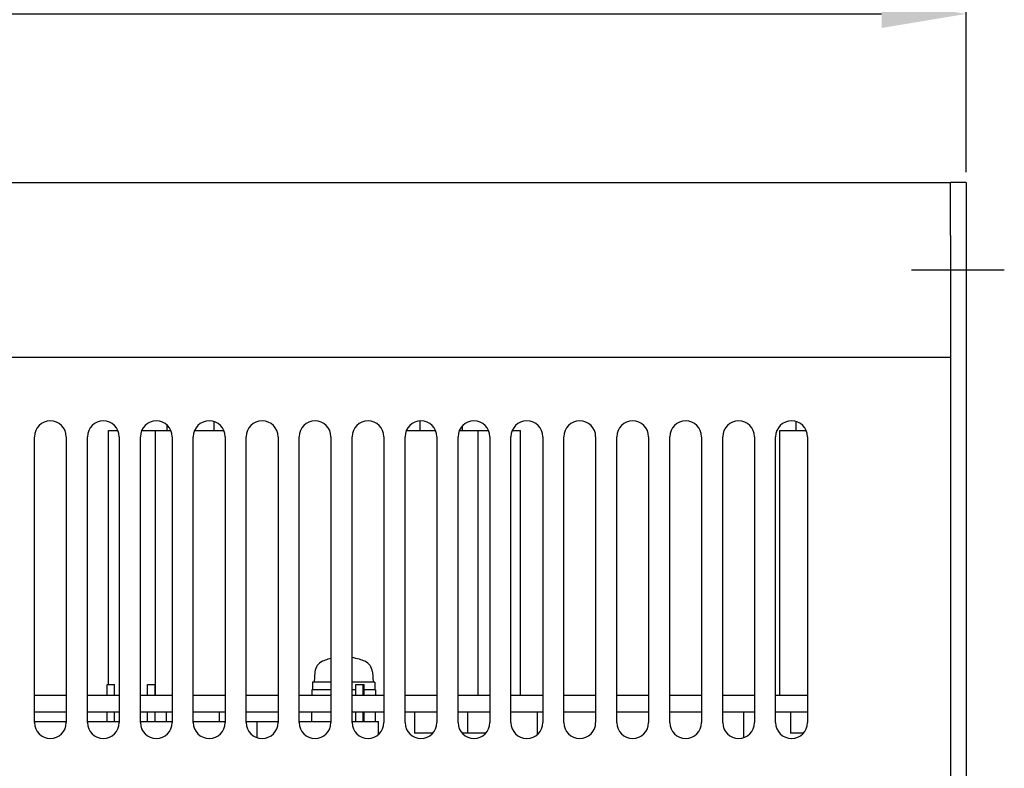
# Model space of a CAD drawing. Extents: x 12847 to 13300, y -1502 to -1025.
# Tile 13 of 42: x 13207 to 13300, y -1405 to -1334. Entities that reach past the tile are written whole.
import ezdxf

# ---------------------------------------------------------------- set-up
doc = ezdxf.new("R2010")
doc.units = 0
doc.linetypes.add('CENTER2', pattern=[28.575, 19.05, -3.175, 3.175, -3.175])
doc.layers.get('DEFPOINTS').update_dxf_attribs({"color": 8, "linetype": 'CONTINUOUS'})
doc.layers.add('2', color=2, linetype='CONTINUOUS')
doc.layers.add('CENTER', color=1, linetype='CENTER2')
doc.styles.get("Standard").update_dxf_attribs({"font": 'ARIAL.TTF'})
doc.dimstyles.new('ISO-25', dxfattribs={"dimtxt": 8, "dimasz": 8, "dimexe": 1, "dimexo": 1, "dimgap": 3, "dimtad": 1, "dimtxsty": 'STANDARD', "dimcen": 0, "dimclrd": 256, "dimclre": 256, "dimclrt": 2, "dimazin": 3, "dimtfac": 1, "dimtmove": 0, "dimatfit": 3})

# ---------------------------------------------------------------- blocks, each defined once
blk = doc.blocks.new('*D46')
at = {"layer": '2', "color": 7}
for p, q in [((13103.618, -1350.419), (13103.618, -1332.806)), ((13296.118, -1348.737), (13296.118, -1332.806)), ((13111.618, -1333.806), (13288.118, -1333.806))]:
    blk.add_line(p, q, dxfattribs=at)
for points in [[(13111.618, -1332.473), (13111.618, -1335.139), (13103.618, -1333.806)], [(13288.118, -1332.473), (13288.118, -1335.139), (13296.118, -1333.806)]]:
    blk.add_solid(points, dxfattribs=at)
at = {"layer": 'DEFPOINTS', "color": 0}
for p in [(13296.118, -1333.806), (13296.118, -1349.737), (13103.618, -1351.419)]:
    blk.add_point(p, dxfattribs=at)
at = {"layer": '2', "color": 7, "insert": (13199.868, -1326.721), "char_height": 8, "attachment_point": 5}
blk.add_mtext('192.5', dxfattribs=at)

msp = doc.modelspace()

# ---------------------------------------------------------------- linework, layer by layer
at = {"layer": '2', "color": 7}
for p, q in [((13117.618, -1349.737), (13294.618, -1349.737)), ((13294.618, -1354.737), (13294.618, -1349.737)), ((13296.118, -1349.737), (13294.618, -1349.737)), ((13296.118, -1349.737), (13296.118, -1354.737)), ((13294.618, -1354.737), (13294.618, -1459.987)), ((13296.118, -1354.737), (13296.118, -1459.987)), ((13117.618, -1366.237), (13294.618, -1366.237)), ((13225.048, -1372.3), (13225.048, -1373.137)), ((13244.518, -1372.241), (13244.518, -1373.137)), ((13280.018, -1372.292), (13280.018, -1373.137)), ((13215.118, -1373.137), (13215.993, -1373.137)), ((13215.118, -1397.137), (13215.118, -1373.137)), ((13218.244, -1373.137), (13219.548, -1373.137)), ((13219.548, -1373.137), (13220.993, -1373.137)), ((13219.548, -1398.137), (13219.548, -1373.137)), ((13220.618, -1372.619), (13220.618, -1373.137)), ((13223.244, -1373.137), (13225.993, -1373.137)), ((13243.244, -1373.137), (13245.993, -1373.137)), ((13248.244, -1373.137), (13250.018, -1373.137)), ((13248.518, -1372.718), (13248.518, -1373.137)), ((13250.018, -1373.137), (13250.993, -1373.137)), ((13250.018, -1398.137), (13250.018, -1373.137)), ((13253.244, -1373.137), (13254.018, -1373.137)), ((13254.018, -1398.137), (13254.018, -1373.137)), ((13278.518, -1373.137), (13280.993, -1373.137)), ((13278.518, -1398.137), (13278.518, -1373.137)), ((13208.118, -1400.737), (13208.118, -1373.737)), ((13211.118, -1373.737), (13211.118, -1400.737)), ((13213.118, -1400.737), (13213.118, -1373.737)), ((13216.118, -1373.737), (13216.118, -1400.737)), ((13218.118, -1400.737), (13218.118, -1373.737)), ((13221.118, -1373.737), (13221.118, -1400.737)), ((13223.118, -1400.737), (13223.118, -1373.737)), ((13226.118, -1373.737), (13226.118, -1400.737)), ((13228.118, -1400.737), (13228.118, -1373.737)), ((13231.118, -1373.737), (13231.118, -1400.737)), ((13233.118, -1400.737), (13233.118, -1373.737)), ((13236.118, -1373.737), (13236.118, -1400.737)), ((13238.118, -1400.737), (13238.118, -1373.737)), ((13241.118, -1373.737), (13241.118, -1400.737)), ((13243.118, -1400.737), (13243.118, -1373.737)), ((13246.118, -1373.737), (13246.118, -1400.737)), ((13248.118, -1400.737), (13248.118, -1373.737)), ((13251.118, -1373.737), (13251.118, -1400.737)), ((13253.118, -1400.737), (13253.118, -1373.737)), ((13256.118, -1373.737), (13256.118, -1400.737)), ((13258.118, -1400.737), (13258.118, -1373.737)), ((13261.118, -1373.737), (13261.118, -1400.737)), ((13263.118, -1400.737), (13263.118, -1373.737)), ((13266.118, -1373.737), (13266.118, -1400.737)), ((13268.118, -1400.737), (13268.118, -1373.737)), ((13271.118, -1373.737), (13271.118, -1400.737)), ((13273.118, -1400.737), (13273.118, -1373.737)), ((13276.118, -1373.737), (13276.118, -1400.737)), ((13278.118, -1400.737), (13278.118, -1373.737)), ((13281.118, -1373.737), (13281.118, -1400.737)), ((13235.869, -1394.758), (13235.866, -1394.758)), ((13238.771, -1394.758), (13238.768, -1394.758)), ((13234.605, -1395.949), (13234.518, -1396.937)), ((13240.032, -1395.949), (13240.118, -1396.937)), ((13214.988, -1397.137), (13215.688, -1397.137)), ((13214.988, -1398.137), (13214.988, -1397.137)), ((13215.688, -1398.137), (13215.688, -1397.137)), ((13218.793, -1397.137), (13218.798, -1397.137)), ((13218.793, -1398.137), (13218.793, -1397.137)), ((13218.798, -1397.137), (13219.498, -1397.137)), ((13218.798, -1398.137), (13218.798, -1397.137)), ((13219.498, -1398.137), (13219.498, -1397.137)), ((13236.118, -1397.637), (13234.318, -1397.637)), ((13234.318, -1397.637), (13234.318, -1398.137)), ((13234.368, -1397.322), (13234.368, -1397.637)), ((13236.118, -1396.937), (13234.372, -1396.937)), ((13240.268, -1396.937), (13238.118, -1396.937)), ((13238.468, -1397.637), (13238.118, -1397.637)), ((13238.468, -1397.137), (13239.168, -1397.137)), ((13238.468, -1398.137), (13238.468, -1397.137)), ((13239.168, -1397.137), (13239.268, -1397.137)), ((13239.168, -1398.137), (13239.168, -1397.137)), ((13239.268, -1398.137), (13239.268, -1397.137)), ((13240.318, -1397.637), (13239.268, -1397.637)), ((13240.268, -1396.937), (13240.268, -1397.637)), ((13240.318, -1397.637), (13240.318, -1398.137)), ((13208.118, -1398.137), (13211.118, -1398.137)), ((13213.118, -1398.137), (13216.118, -1398.137)), ((13218.118, -1398.137), (13221.118, -1398.137)), ((13223.118, -1398.137), (13226.118, -1398.137)), ((13228.118, -1398.137), (13231.118, -1398.137)), ((13233.118, -1398.137), (13236.118, -1398.137)), ((13238.118, -1398.137), (13241.118, -1398.137)), ((13243.118, -1398.137), (13246.118, -1398.137)), ((13248.118, -1398.137), (13251.118, -1398.137)), ((13253.118, -1398.137), (13256.118, -1398.137)), ((13258.118, -1398.137), (13261.118, -1398.137)), ((13263.118, -1398.137), (13266.118, -1398.137)), ((13268.118, -1398.137), (13271.118, -1398.137)), ((13273.118, -1398.137), (13276.118, -1398.137)), ((13278.118, -1398.137), (13281.118, -1398.137)), ((13208.118, -1399.737), (13211.118, -1399.737)), ((13213.118, -1399.737), (13216.118, -1399.737)), ((13214.988, -1400.637), (13214.988, -1399.737)), ((13215.688, -1400.637), (13215.688, -1399.737)), ((13218.118, -1399.737), (13221.118, -1399.737)), ((13218.793, -1400.637), (13218.793, -1399.737)), ((13218.798, -1400.637), (13218.798, -1399.737)), ((13219.498, -1400.637), (13219.498, -1399.737)), ((13220.548, -1399.737), (13220.548, -1400.637)), ((13223.118, -1399.737), (13226.118, -1399.737)), ((13225.548, -1399.737), (13225.548, -1400.637)), ((13228.118, -1399.737), (13231.118, -1399.737)), ((13233.118, -1399.737), (13236.118, -1399.737)), ((13234.318, -1400.637), (13234.318, -1399.737)), ((13238.118, -1399.737), (13241.118, -1399.737)), ((13238.468, -1400.637), (13238.468, -1399.737)), ((13239.168, -1400.637), (13239.168, -1399.737)), ((13239.268, -1400.637), (13239.268, -1399.737)), ((13240.318, -1400.637), (13240.318, -1399.737)), ((13243.118, -1399.737), (13246.118, -1399.737)), ((13244.018, -1399.737), (13244.018, -1401.737)), ((13248.118, -1399.737), (13251.118, -1399.737)), ((13249.018, -1399.737), (13249.018, -1401.737)), ((13253.118, -1399.737), (13256.118, -1399.737)), ((13255.618, -1401.855), (13255.618, -1399.737)), ((13258.118, -1399.737), (13261.118, -1399.737)), ((13263.118, -1399.737), (13266.118, -1399.737)), ((13268.118, -1399.737), (13271.118, -1399.737)), ((13268.118, -1400.748), (13268.118, -1399.737)), ((13273.118, -1399.737), (13276.118, -1399.737)), ((13275.118, -1402.152), (13275.118, -1399.737)), ((13278.118, -1399.737), (13281.118, -1399.737)), ((13279.518, -1399.737), (13279.518, -1401.737)), ((13208.118, -1400.637), (13211.118, -1400.637)), ((13213.118, -1400.637), (13216.118, -1400.637)), ((13218.118, -1400.637), (13221.118, -1400.637)), ((13223.118, -1400.637), (13226.118, -1400.637)), ((13228.118, -1400.637), (13229.118, -1400.637)), ((13229.118, -1400.637), (13231.118, -1400.637)), ((13229.118, -1400.637), (13229.118, -1402.152)), ((13233.118, -1400.637), (13234.118, -1400.637)), ((13234.118, -1400.637), (13236.118, -1400.637)), ((13238.118, -1400.637), (13238.368, -1400.637)), ((13238.368, -1400.637), (13240.618, -1400.637)), ((13240.618, -1401.855), (13240.618, -1400.637)), ((13245.736, -1401.737), (13244.018, -1401.737)), ((13249.018, -1401.737), (13248.5, -1401.737)), ((13250.736, -1401.737), (13249.018, -1401.737)), ((13280.736, -1401.737), (13279.518, -1401.737))]:
    msp.add_line(p, q, dxfattribs=at)
for centre, radius, start, end in [((13209.618, -1373.737), 1.5, 0, 180), ((13214.618, -1373.737), 1.5, 0, 180), ((13219.618, -1373.737), 1.5, 0, 180), ((13224.618, -1373.737), 1.5, 0, 180), ((13229.618, -1373.737), 1.5, 0, 180), ((13234.618, -1373.737), 1.5, 0, 180), ((13239.618, -1373.737), 1.5, 0, 180), ((13244.618, -1373.737), 1.5, 0, 180), ((13249.618, -1373.737), 1.5, 0, 180), ((13254.618, -1373.737), 1.5, 0, 180), ((13259.618, -1373.737), 1.5, 0, 180), ((13264.618, -1373.737), 1.5, 0, 180), ((13269.618, -1373.737), 1.5, 0, 180), ((13274.618, -1373.737), 1.5, 0, 180), ((13279.618, -1373.737), 1.5, 0, 180), ((13237.318, -1399.537), 5, 107.2487, 113.54714), ((13235.866, -1394.859), 0.101, 90, 107.2487), ((13238.771, -1394.859), 0.101, 72.7513, 90), ((13237.318, -1399.537), 5, 66.45286, 72.7513), ((13235.8, -1396.054), 1.2, 113.54714, 175), ((13238.836, -1396.054), 1.2, 5, 66.45286), ((13209.618, -1400.737), 1.5, 180, 0), ((13214.618, -1400.737), 1.5, 180, 0), ((13219.618, -1400.737), 1.5, 180, 0), ((13224.618, -1400.737), 1.5, 180, 0), ((13229.618, -1400.737), 1.5, 180, 0), ((13234.618, -1400.737), 1.5, 180, 0), ((13239.618, -1400.737), 1.5, 180, 0), ((13244.618, -1400.737), 1.5, 180, 0), ((13249.618, -1400.737), 1.5, 180, 0), ((13254.618, -1400.737), 1.5, 180, 0), ((13259.618, -1400.737), 1.5, 180, 0), ((13264.618, -1400.737), 1.5, 180, 0), ((13269.618, -1400.737), 1.5, 180, 0), ((13274.618, -1400.737), 1.5, 180, 0), ((13279.618, -1400.737), 1.5, 180, 0)]:
    msp.add_arc(centre, radius, start, end, dxfattribs=at)
for centre, major_axis, ratio, start_param, end_param in [((13237.32, -1399.522), (4.977, -0.449), 0.996164, 1.90327, 1.958139), ((13237.317, -1399.522), (4.977, 0.449), 0.996164, 1.183454, 1.320056), ((13237.318, -1397.322), (0, 8.105), 0.36397, 1.523321, 1.609714), ((13237.318, -1396.553), (0, 8.105), 0.36397, 1.618272, 1.705022)]:
    msp.add_ellipse(centre, major_axis=major_axis, ratio=ratio, start_param=start_param, end_param=end_param, dxfattribs=at)
at = {"layer": 'CENTER', "color": 7}
msp.add_line((13290.94, -1357.987), (13299.714, -1357.987), dxfattribs=at)

# ---------------------------------------------------------------- dimensions: what is measured, and where the dimension line sits
at = {"layer": '2', "color": 7}
dim = msp.add_linear_dim(base=(13296.118, -1333.806), p1=(13103.618, -1351.419), p2=(13296.118, -1349.737), angle=180, dimstyle='ISO-25', override={"dimclrd": 7, "dimclre": 7, "dimclrt": 7}, dxfattribs=at)
dim.commit()
dim.dimension.update_dxf_attribs({"geometry": '*D46', "text_midpoint": (13199.868, -1326.721)})

doc.saveas('drawing.dxf')
